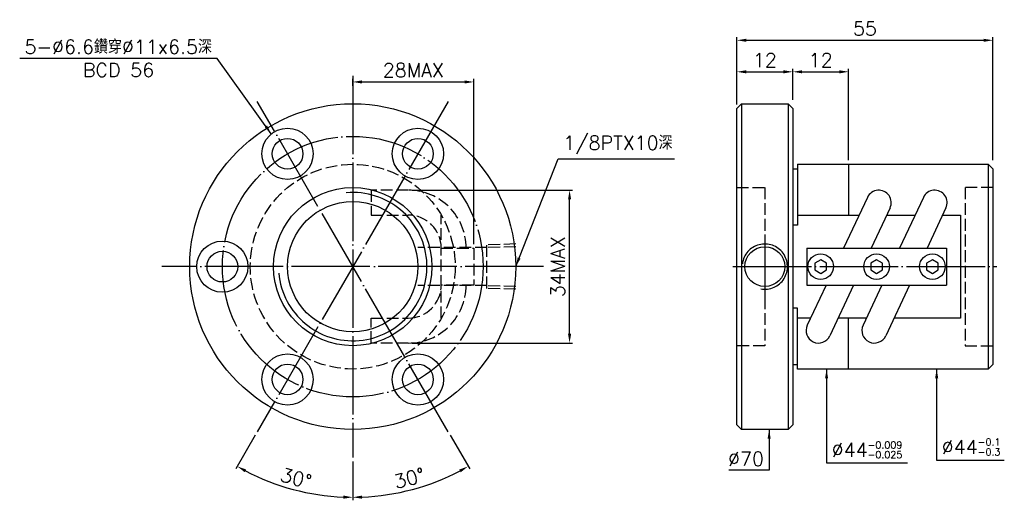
# Model space of a CAD drawing. Header units: millimetres. Extents: x -34 to 177, y 150 to 253.
import ezdxf
from ezdxf.enums import TextEntityAlignment as Align

# ---------------------------------------------------------------- set-up
doc = ezdxf.new("R2010")
doc.units = ezdxf.units.MM
doc.header["$LTSCALE"] = 0.281013
for name, pattern in [('CENTER', [22, 20, -1, 0, -1]), ('DASHED', [4, 3, -1]), ('THIN', [200000, 200000, 0])]:
    doc.linetypes.add(name, pattern=pattern)
doc.layers.add('NT', color=7, linetype='Continuous')
doc.layers.add('NT-DIM', color=2, linetype='Continuous')
doc.styles.get("Standard").update_dxf_attribs({"font": 'simplex.shx', "bigfont": 'chineset.shx'})
doc.dimstyles.new('ISO-25', dxfattribs={"dimtxt": 3, "dimasz": 2, "dimexe": 0.646, "dimexo": 0.862, "dimgap": 1, "dimtad": 1, "dimdec": 3, "dimdsep": 46, "dimtxsty": 'Standard', "dimcen": 1.5, "dimclrd": 256, "dimclre": 256, "dimclrt": 256, "dimazin": 2, "dimtfac": 1, "dimtdec": 3, "dimtmove": 0, "dimatfit": 3, "dimfxl": 0, "dimtolj": 1, "dimlwd": -1, "dimlwe": -1, "dimarcsym": 0})

# ---------------------------------------------------------------- blocks, each defined once
blk = doc.blocks.new('*D12')
at = {"layer": 'Defpoints', "color": 0}
for p in [(174.68, 248.64), (119.68, 234), (174.68, 222)]:
    blk.add_point(p, dxfattribs=at)
at = {"layer": 'NT-DIM'}
for p, q in [((119.68, 234.86), (119.68, 249.29)), ((121.68, 248.64), (172.68, 248.64)), ((174.68, 222.86), (174.68, 249.29))]:
    blk.add_line(p, q, dxfattribs=at)
for points in [[(121.68, 248.97), (121.68, 248.31), (119.68, 248.64)], [(172.68, 248.97), (172.68, 248.31), (174.68, 248.64)]]:
    blk.add_solid(points, dxfattribs=at)
at = {"layer": 'NT-DIM', "insert": (147.18, 251.14), "char_height": 3, "attachment_point": 5}
blk.add_mtext('\\A1;55', dxfattribs=at)
blk = doc.blocks.new('*D13')
at = {"layer": 'Defpoints', "color": 0}
for p in [(143.68, 241.87), (131.68, 235), (143.68, 222)]:
    blk.add_point(p, dxfattribs=at)
at = {"layer": 'NT-DIM'}
for p, q in [((131.68, 235.86), (131.68, 242.51)), ((133.68, 241.87), (141.68, 241.87)), ((143.68, 222.86), (143.68, 242.51))]:
    blk.add_line(p, q, dxfattribs=at)
for points in [[(133.68, 242.2), (133.68, 241.53), (131.68, 241.87)], [(141.68, 242.2), (141.68, 241.53), (143.68, 241.87)]]:
    blk.add_solid(points, dxfattribs=at)
at = {"layer": 'NT-DIM', "insert": (137.68, 244.37), "char_height": 3, "attachment_point": 5}
blk.add_mtext('\\A1;12', dxfattribs=at)
blk = doc.blocks.new('*D14')
at = {"layer": 'Defpoints', "color": 0}
for p in [(131.68, 241.87), (119.68, 235), (131.68, 235)]:
    blk.add_point(p, dxfattribs=at)
at = {"layer": 'NT-DIM'}
for p, q in [((119.68, 235.86), (119.68, 242.51)), ((121.68, 241.87), (129.68, 241.87)), ((131.68, 235.86), (131.68, 242.51))]:
    blk.add_line(p, q, dxfattribs=at)
for points in [[(121.68, 242.2), (121.68, 241.53), (119.68, 241.87)], [(129.68, 242.2), (129.68, 241.53), (131.68, 241.87)]]:
    blk.add_solid(points, dxfattribs=at)
at = {"layer": 'NT-DIM', "insert": (125.68, 244.37), "char_height": 3, "attachment_point": 5}
blk.add_mtext('\\A1;12', dxfattribs=at)
blk = doc.blocks.new('*D15')
at = {"layer": 'Defpoints', "color": 0}
for p in [(63.18, 239.69), (37.18, 238), (63.18, 204)]:
    blk.add_point(p, dxfattribs=at)
at = {"layer": 'NT-DIM'}
for p, q in [((37.18, 238.86), (37.18, 240.33)), ((39.18, 239.69), (61.18, 239.69)), ((63.18, 204.86), (63.18, 240.33))]:
    blk.add_line(p, q, dxfattribs=at)
for points in [[(39.18, 240.02), (39.18, 239.35), (37.18, 239.69)], [(61.18, 240.02), (61.18, 239.35), (63.18, 239.69)]]:
    blk.add_solid(points, dxfattribs=at)
at = {"layer": 'NT-DIM', "insert": (50.18, 242.19), "char_height": 3, "attachment_point": 5}
blk.add_mtext('\\A1;28MAX', dxfattribs=at)
blk = doc.blocks.new('*D16')
at = {"layer": 'Defpoints', "color": 0}
for p in [(49.11, 216.43), (83.74, 216.43), (49.11, 183.57)]:
    blk.add_point(p, dxfattribs=at)
at = {"layer": 'NT-DIM'}
for p, q in [((49.97, 216.43), (84.39, 216.43)), ((83.74, 185.57), (83.74, 214.43)), ((49.97, 183.57), (84.39, 183.57))]:
    blk.add_line(p, q, dxfattribs=at)
for points in [[(83.41, 214.43), (84.08, 214.43), (83.74, 216.43)], [(83.41, 185.57), (84.08, 185.57), (83.74, 183.57)]]:
    blk.add_solid(points, dxfattribs=at)
at = {"layer": 'NT-DIM', "insert": (81.24, 200), "char_height": 3, "attachment_point": 5, "rotation": 90}
blk.add_mtext('\\A1;34MAX', dxfattribs=at)
blk = doc.blocks.new('*D22')
at = {"layer": 'Defpoints', "color": 0}
for p in [(37.18, 241), (16.68, 235.51), (57.68, 164.49), (37.18, 159), (45.78, 151.18)]:
    blk.add_point(p, dxfattribs=at)
at = {"layer": 'NT-DIM'}
for p, q in [((58.11, 163.75), (62.29, 156.51)), ((37.18, 158.14), (37.18, 149.78))]:
    blk.add_line(p, q, dxfattribs=at)
blk.add_arc((37.18, 200), 49.57, 272.3117, 297.6883, dxfattribs=at)
for points in [[(60.05, 156.39), (60.37, 155.81), (61.96, 157.07)], [(39.18, 150.13), (39.17, 150.8), (37.18, 150.43)]]:
    blk.add_solid(points, dxfattribs=at)
at = {"layer": 'NT-DIM', "insert": (49.36, 154.53), "char_height": 3, "attachment_point": 5, "rotation": 15}
blk.add_mtext('\\A1;30°', dxfattribs=at)
blk = doc.blocks.new('*D23')
at = {"layer": 'Defpoints', "color": 0}
for p in [(37.18, 200), (16.68, 164.49), (37.18, 159), (20.22, 153.42)]:
    blk.add_point(p, dxfattribs=at)
at = {"layer": 'NT-DIM'}
for p, q in [((16.24, 163.75), (12.07, 156.51)), ((37.18, 158.14), (37.18, 149.78))]:
    blk.add_line(p, q, dxfattribs=at)
blk.add_arc((37.18, 200), 49.57, 242.3117, 267.6883, dxfattribs=at)
for points in [[(13.98, 155.81), (14.3, 156.39), (12.39, 157.07)], [(35.18, 150.8), (35.17, 150.13), (37.18, 150.43)]]:
    blk.add_solid(points, dxfattribs=at)
at = {"layer": 'NT-DIM', "insert": (24.99, 154.53), "char_height": 3, "attachment_point": 5, "rotation": 345}
blk.add_mtext('\\A1;30°', dxfattribs=at)

msp = doc.modelspace()

# ---------------------------------------------------------------- linework, layer by layer
at = {"layer": 'NT', "color": 3, "linetype": 'CENTER', "ltscale": 3}
for p, q in [((37.1758, 241), (37.1758, 159)), ((57.6758, 235.507), (16.6758, 164.493)), ((57.6758, 164.493), (16.6758, 235.507)), ((125.6785, 206.8731), (125.6785, 193.1944)), ((78.1758, 200), (-3.8242, 200)), ((118.8354, 200), (175.5215, 200))]:
    msp.add_line(p, q, dxfattribs=at)
at = {"layer": 'NT', "color": 7, "linetype": 'Continuous'}
for p, q in [((119.6785, 234), (120.6785, 235)), ((120.6785, 235), (130.6785, 235)), ((120.6785, 235), (120.6785, 165)), ((130.6785, 235), (131.6785, 234)), ((130.6785, 235), (130.6785, 165)), ((119.6785, 166), (119.6785, 234)), ((131.6785, 234), (131.6785, 166)), ((131.6785, 221), (132.6785, 221)), ((132.6785, 222), (132.6785, 208.9443)), ((132.6785, 222), (173.6785, 222)), ((143.6785, 222), (143.6785, 211.0905)), ((173.6785, 222), (173.6785, 178)), ((173.6785, 222), (174.6785, 221)), ((174.6785, 221), (174.6785, 179)), ((147.7237, 214.8864), (142.5993, 204)), ((159.7237, 214.8864), (154.5993, 204)), ((152.5733, 212.6036), (148.5234, 204)), ((164.5733, 212.6036), (160.5234, 204)), ((132.6785, 208.9443), (131.6785, 208.9443)), ((134.6785, 204), (164.6785, 204)), ((134.6785, 204), (134.6785, 196)), ((164.6785, 204), (164.6785, 196)), ((134.6785, 196), (164.6785, 196)), ((138.8335, 196), (134.7837, 187.3964)), ((144.7577, 196), (139.6333, 185.1136)), ((150.8335, 196), (146.7837, 187.3964)), ((156.7577, 196), (151.6333, 185.1136)), ((132.6785, 191.0557), (131.6785, 191.0557)), ((132.6785, 178), (132.6785, 191.0557)), ((143.6785, 178), (143.6785, 188.9095)), ((131.6785, 179), (132.6785, 179)), ((173.6785, 178), (132.6785, 178)), ((174.6785, 179), (173.6785, 178)), ((120.6785, 165), (119.6785, 166)), ((130.6785, 165), (120.6785, 165)), ((131.6785, 166), (130.6785, 165))]:
    msp.add_line(p, q, dxfattribs=at)
at = {"layer": 'NT', "color": 1, "linetype": 'DASHED', "ltscale": 3}
for p, q in [((119.6785, 217), (125.6785, 217)), ((125.6785, 217), (125.6785, 183)), ((174.6785, 217), (168.6785, 217)), ((168.6785, 217), (168.6785, 183)), ((56.1758, 188.9095), (56.1758, 211.0905)), ((65.9788, 204.0893), (51.1788, 204.0893)), ((56.1758, 204), (63.1758, 204)), ((63.1758, 204), (63.1758, 196)), ((72.1758, 204.864), (65.9788, 204.6703)), ((65.9788, 195.3297), (65.9788, 204.6703)), ((72.1758, 204.283), (65.9788, 204.0893)), ((65.9788, 195.9107), (51.1788, 195.9107)), ((63.1758, 196), (56.1758, 196)), ((72.1758, 195.717), (65.9788, 195.9107)), ((72.1758, 195.136), (65.9788, 195.3297)), ((125.6785, 183), (119.6785, 183)), ((168.6785, 183), (174.6785, 183))]:
    msp.add_line(p, q, dxfattribs=at)
for points in [[(49.1098, 216.426), (41.1174, 216.426), (41.1174, 211.066), (49.1098, 211.066)], [(49.1098, 183.574), (41.1174, 183.574), (41.1174, 188.934), (49.1098, 188.934)]]:
    msp.add_lwpolyline(points, dxfattribs=at)
at = {"layer": 'NT', "color": 7, "linetype": 'Continuous'}
for points in [[(132.6785, 211.0905), (145.9369, 211.0905)], [(151.861, 211.0905), (157.9369, 211.0905)], [(163.861, 211.0905), (167.6785, 211.0905), (167.6785, 188.9095), (153.42, 188.9095)], [(135.4959, 188.9095), (132.6785, 188.9095)], [(147.4959, 188.9095), (141.42, 188.9095)]]:
    msp.add_lwpolyline(points, dxfattribs=at)
for points in [[(137.6785, 201.4434), (136.4285, 200.7217), (136.4285, 199.2783), (137.6785, 198.5566), (138.9285, 199.2783), (138.9285, 200.7217)], [(149.6785, 201.4434), (148.4285, 200.7217), (148.4285, 199.2783), (149.6785, 198.5566), (150.9285, 199.2783), (150.9285, 200.7217)], [(161.6785, 201.4434), (160.4285, 200.7217), (160.4285, 199.2783), (161.6785, 198.5566), (162.9285, 199.2783), (162.9285, 200.7217)]]:
    msp.add_lwpolyline(points, close=True, dxfattribs=at)
for centre, radius in [((37.1758, 200), 35), ((23.1758, 224.2487), 5.5), ((51.1758, 224.2487), 5.5), ((23.1758, 224.2487), 3.3), ((51.1758, 224.2487), 3.3), ((37.1758, 200), 17), ((37.1758, 200), 14), ((9.1758, 200), 5.5), ((9.1758, 200), 3.3), ((125.6785, 200), 4.283), ((137.6785, 200), 2.75), ((149.6785, 200), 2.75), ((161.6785, 200), 2.75), ((23.1758, 175.7513), 5.5), ((51.1758, 175.7513), 5.5), ((23.1758, 175.7513), 3.3), ((51.1758, 175.7513), 3.3)]:
    msp.add_circle(centre, radius, dxfattribs=at)
at = {"layer": 'NT', "color": 3, "linetype": 'CENTER', "ltscale": 3}
msp.add_circle((37.1758, 200), 28, dxfattribs=at)
at = {"layer": 'NT', "color": 1, "linetype": 'DASHED', "ltscale": 3}
msp.add_circle((37.1758, 200), 22, dxfattribs=at)
at = {"layer": 'NT', "color": 5, "linetype": 'THIN'}
for centre, radius, start, end in [((37.1758, 200), 15.938, 185, 95), ((125.6785, 200), 4.864, 259.876536, 172.667454)]:
    msp.add_arc(centre, radius, start, end, dxfattribs=at)
at = {"layer": 'NT', "color": 1, "linetype": 'DASHED', "ltscale": 3}
for centre, radius, start, end in [((49.1098, 204), 12.426, 0, 90), ((49.1098, 204), 7.066, 0, 90), ((49.1098, 196), 12.426, 270, 0), ((49.1098, 196), 7.066, 270, 0)]:
    msp.add_arc(centre, radius, start, end, dxfattribs=at)
at = {"layer": 'NT', "color": 7, "linetype": 'Continuous'}
for centre, start, end in [((150.1485, 213.745), 334.792854, 154.792854), ((162.1485, 213.745), 334.792854, 154.792854), ((137.2085, 186.255), 154.792854, 334.792854), ((149.2085, 186.255), 154.792854, 334.792854)]:
    msp.add_arc(centre, 2.68, start, end, dxfattribs=at)

# ---------------------------------------------------------------- texts
at = {"layer": 'NT-DIM'}
msp.add_text('BCD 56', height=3, dxfattribs=at).set_placement((-13.1248, 243.7554), align=Align.TOP_CENTER)
at = {"layer": 'NT-DIM', "char_height": 3}
for s, insert, attachment_point in [('5-%%C6.6鑽穿%%C11x6.5深', (6.9324, 245.7533), 9), ('\\A1;1/8PTX10深', (82.419, 224.1326), 7), ('\\A1;\\A1;\\A1;%%c44{\\H0.5x;\\S-0.1^ -0.3;}', (163.6842, 159.4412), 7), ('\\A1;\\A1;\\A1;%%c44{\\H0.5x;\\S-0.009^ -0.025;}', (140.0436, 158.8405), 7), ('\\A1;\\A1;%%c70', (125.5072, 157.2241), 9)]:
    msp.add_mtext(s, dxfattribs=dict(at, insert=insert, attachment_point=attachment_point))

# ---------------------------------------------------------------- dimensions: what is measured, and where the dimension line sits
at = {"layer": 'NT-DIM'}
dim = msp.add_linear_dim(base=(174.6785, 248.6412), p1=(119.6785, 234), p2=(174.6785, 222), dimstyle='ISO-25', dxfattribs=at)
dim.commit()
dim.dimension.update_dxf_attribs({"geometry": '*D12', "text_midpoint": (147.1785, 248.6412), "dimtype": 160})
for base, p1, p2, picture, middle in [((131.6785, 241.8653), (119.6785, 235), (131.6785, 235), '*D14', (125.6785, 244.3653)), ((143.6785, 241.8653), (131.6785, 235), (143.6785, 222), '*D13', (137.6785, 244.3653))]:
    dim = msp.add_linear_dim(base=base, p1=p1, p2=p2, dimstyle='ISO-25', dxfattribs=at)
    dim.commit()
    dim.dimension.update_dxf_attribs({"geometry": picture, "text_midpoint": middle})
dim = msp.add_linear_dim(base=(63.1758, 239.6861), p1=(37.1758, 238), p2=(63.1758, 204), text='28MAX', dimstyle='ISO-25', dxfattribs=at)
dim.commit()
dim.dimension.update_dxf_attribs({"geometry": '*D15', "text_midpoint": (50.1758, 242.1861)})
dim = msp.add_angular_dim_2l(base=(45.7844, 151.1785), line1=((37.1758, 241), (37.1758, 159)), line2=((57.6758, 164.493), (16.6758, 235.507)), dimstyle='ISO-25', dxfattribs=at)
dim.commit()
dim.dimension.update_dxf_attribs({"geometry": '*D22', "text_midpoint": (49.3596, 154.5294)})
dim = msp.add_linear_dim(base=(83.7448, 216.426), p1=(49.1098, 183.574), p2=(49.1098, 216.426), angle=90, text='34MAX', dimstyle='ISO-25', dxfattribs=at)
dim.commit()
dim.dimension.update_dxf_attribs({"geometry": '*D16', "text_midpoint": (83.7448, 200), "dimtype": 160})
dim = msp.add_angular_dim_3p(base=(20.2203, 153.4151), center=(37.1758, 200), p1=(37.1758, 159), p2=(16.6758, 164.493), dimstyle='ISO-25', dxfattribs=at)
dim.commit()
dim.dimension.update_dxf_attribs({"geometry": '*D23', "text_midpoint": (24.992, 154.5294)})

# ---------------------------------------------------------------- leaders
at = {"layer": 'NT-DIM', "annotation_type": 0, "has_hookline": 1}
for points, hookline_direction, text_width in [([(19.6907, 228.5036), (8.0324, 244.7533), (7.9324, 244.7533)], 1, 41.2857), ([(72.1758, 200), (81.319, 223.1326), (81.419, 223.1326)], 0, 23.8571), ([(138.9436, 178), (138.9436, 157.8405), (139.0436, 157.8405)], 0, 16.2857), ([(162.5842, 178), (162.5842, 158.4412), (162.6842, 158.4412)], 0, 13.4286), ([(126.6072, 165), (126.6072, 156.2241), (126.5072, 156.2241)], 1, 7.5714)]:
    msp.add_leader(points, dimstyle='ISO-25', dxfattribs=dict(at, hookline_direction=hookline_direction, text_width=text_width))

doc.saveas('drawing.dxf')
